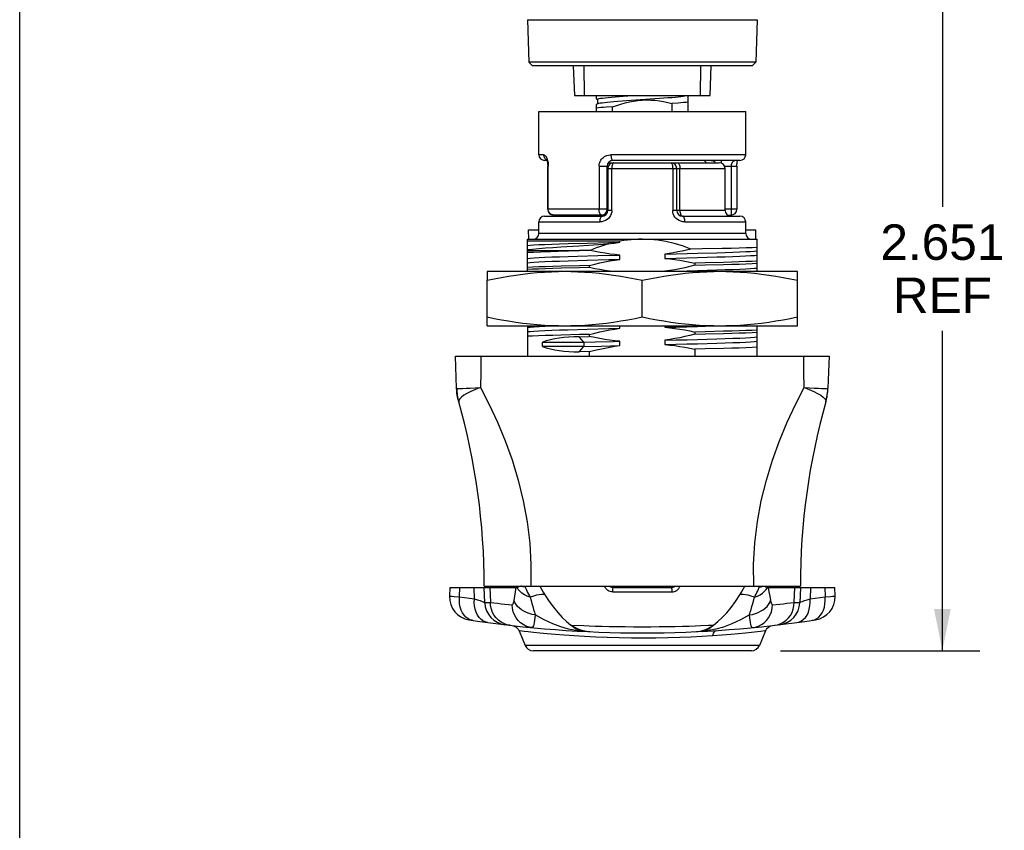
# Model space of a CAD drawing. Header units: inches. Extents: x 0 to 15.7, y 0 to 12.1.
# Tile 5 of 13: x 0 to 3.4, y 7.4 to 10.2. Entities that reach past the tile are written whole.
import ezdxf

# ---------------------------------------------------------------- set-up
doc = ezdxf.new("R2010")
doc.units = ezdxf.units.IN
doc.header["$LTSCALE"] = 0.864286
doc.header["$MEASUREMENT"] = 0
doc.layers.get('0').update_dxf_attribs({"linetype": 'CONTINUOUS'})
doc.styles.get("Standard").update_dxf_attribs({"font": 'arial.ttf'})
doc.dimstyles.new('DIMSTYLE_1', dxfattribs={"dimtxt": 0.121429, "dimasz": 0.142857, "dimexe": 0.09, "dimexo": 0.07, "dimgap": 0.0425, "dimtad": 0, "dimtih": 1, "dimtoh": 1, "dimdec": 3, "dimzin": 4, "dimdsep": 46, "dimtxsty": 'Standard', "dimblk": '_FILLED', "dimblk1": '_FILLED', "dimblk2": '_FILLED', "dimcen": 0.09, "dimadec": 3, "dimazin": 1, "dimtfac": 1, "dimtdec": 3, "dimtofl": 0, "dimtmove": 0, "dimatfit": 3, "dimldrblk": '_FILLED', "dimfxl": 0, "dimtolj": 1, "dimtzin": 4, "dimarcsym": 0})

# ---------------------------------------------------------------- blocks, each defined once
blk = doc.blocks.new('_FILLED')
at = {"color": 0, "linetype": 'ByBlock'}
blk.add_solid([(0, 0), (-1, 0.2), (-1, -0.2)], dxfattribs=at)
blk = doc.blocks.new('*D11')
at = {"color": 2, "linetype": 'Continuous'}
for p, q in [((2.39, 10.6708), (3.289, 10.6708)), ((3.1604, 10.6708), (3.1604, 9.5418)), ((3.1604, 8.0202), (3.1604, 9.1168)), ((2.6065, 8.0202), (3.289, 8.0202))]:
    blk.add_line(p, q, dxfattribs=at)
at = {"color": 2, "linetype": 'Continuous', "xscale": 0.1428571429, "yscale": 0.1428571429, "zscale": 0.1428571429}
for p, rotation in [((3.1604, 10.6708), 90), ((3.1604, 8.0202), 270)]:
    blk.add_blockref('_FILLED', p, dxfattribs=dict(at, rotation=rotation))
at = {"color": 2, "linetype": 'Continuous', "insert": (3.1604, 9.4811), "char_height": 0.12143, "width": 0.424323, "attachment_point": 2, "line_spacing_factor": 0.9}
blk.add_mtext('2.651\\PREF', dxfattribs=at)

msp = doc.modelspace()

# ---------------------------------------------------------------- linework, layer by layer
at = {"color": 7, "linetype": 'Continuous'}
for p, q in [((0, 0), (0, 12.1429)), ((1.7388, 10.1826), (1.7439, 10.0374)), ((1.7388, 10.1826), (2.5262, 10.1826)), ((2.5262, 10.1826), (2.5212, 10.0374)), ((1.7439, 10.0374), (1.7561, 10.0251)), ((2.5212, 10.0374), (1.7439, 10.0374)), ((2.5089, 10.0251), (1.7561, 10.0251)), ((1.8963, 10.0251), (1.8999, 9.9228)), ((1.9346, 9.9228), (1.9332, 10.0251)), ((2.3318, 10.0251), (2.3305, 9.9228)), ((2.3652, 9.9228), (2.3688, 10.0251)), ((2.5212, 10.0374), (2.5089, 10.0251)), ((1.8999, 9.9228), (2.3652, 9.9228)), ((1.9751, 9.9228), (1.9751, 9.9111)), ((2.29, 9.8676), (2.29, 9.9228)), ((1.9751, 9.9111), (1.9786, 9.909)), ((1.9798, 9.8948), (1.9751, 9.8921)), ((1.9751, 9.8921), (1.9751, 9.8676)), ((1.9789, 9.9094), (1.9789, 9.8943)), ((1.9798, 9.8948), (1.9802, 9.8951)), ((2.0308, 9.8841), (2.0096, 9.8827)), ((2.0308, 9.8676), (2.0308, 9.8841)), ((2.11, 9.908), (2.1592, 9.9111)), ((2.2554, 9.897), (2.2343, 9.8956)), ((2.2343, 9.8956), (2.2343, 9.8676)), ((1.7782, 9.72), (1.7782, 9.8676)), ((1.7782, 9.8676), (2.4869, 9.8676)), ((2.4869, 9.72), (2.4869, 9.8676)), ((1.7945, 9.72), (1.7782, 9.72)), ((2.4869, 9.72), (2.0262, 9.72)), ((1.8055, 9.7003), (1.7979, 9.7003)), ((1.8088, 9.533), (1.8088, 9.6806)), ((1.8088, 9.6806), (1.8106, 9.6806)), ((1.8106, 9.533), (1.8106, 9.6806)), ((1.9846, 9.6806), (1.9846, 9.533)), ((1.9846, 9.6806), (2.0125, 9.6806)), ((2.0125, 9.533), (2.0125, 9.6806)), ((2.0164, 9.6924), (2.3963, 9.6924)), ((2.4672, 9.7003), (2.0321, 9.7003)), ((2.3442, 9.7003), (2.352, 9.6924)), ((2.4038, 9.691), (2.4038, 9.7003)), ((2.4143, 9.6806), (2.4563, 9.6806)), ((2.4366, 9.6806), (2.4366, 9.5133)), ((2.4563, 9.6806), (2.4563, 9.533)), ((2.0125, 9.6728), (2.416, 9.6728)), ((2.0144, 9.6728), (2.0144, 9.5291)), ((2.0283, 9.5291), (2.0283, 9.6728)), ((2.2368, 9.6728), (2.2368, 9.5291)), ((2.2506, 9.5291), (2.2506, 9.6728)), ((2.2614, 9.5291), (2.2614, 9.6728)), ((2.416, 9.5291), (2.416, 9.6728)), ((2.0125, 9.533), (1.8088, 9.533)), ((1.9928, 9.5133), (1.8285, 9.5133)), ((2.0283, 9.5291), (2.012, 9.5291)), ((2.416, 9.5291), (2.2368, 9.5291)), ((2.4563, 9.533), (2.416, 9.533)), ((2.424, 9.5133), (2.4366, 9.5133)), ((1.7782, 9.4503), (1.7782, 9.4897)), ((1.7782, 9.4897), (1.9866, 9.4897)), ((1.7979, 9.5094), (1.9947, 9.5094)), ((2.2703, 9.5094), (2.4672, 9.5094)), ((2.2784, 9.4897), (2.4869, 9.4897)), ((2.4869, 9.4503), (2.4869, 9.4897)), ((1.7435, 9.4306), (1.7432, 9.4621)), ((1.7432, 9.4621), (1.7782, 9.4621)), ((2.4869, 9.4503), (1.7782, 9.4503)), ((2.4869, 9.4621), (2.5218, 9.4621)), ((2.5216, 9.4306), (2.5218, 9.4621)), ((1.7388, 9.3197), (1.7388, 9.4306)), ((1.7388, 9.4306), (2.5262, 9.4306)), ((2.0558, 9.4232), (1.7388, 9.4232)), ((1.8787, 9.4156), (1.9442, 9.4174)), ((2.0558, 9.4203), (2.0558, 9.4232)), ((2.5262, 9.3197), (2.5262, 9.4306)), ((1.7388, 9.3913), (1.9171, 9.3913)), ((1.7843, 9.3874), (1.8177, 9.3885)), ((1.9535, 9.3918), (1.9171, 9.3913)), ((1.9801, 9.3741), (2.0558, 9.376)), ((2.0558, 9.3612), (2.0558, 9.376)), ((2.2093, 9.3795), (2.2093, 9.3647)), ((1.8787, 9.3565), (1.9442, 9.3584)), ((1.9105, 9.3722), (1.9801, 9.3741)), ((2.313, 9.3486), (2.313, 9.3412)), ((1.601, 9.3197), (1.601, 9.2899)), ((2.664, 9.3197), (1.601, 9.3197)), ((1.9521, 9.3331), (1.9521, 9.3405)), ((2.2093, 9.3205), (2.2093, 9.3197)), ((2.664, 9.2899), (2.664, 9.3197)), ((1.601, 9.1331), (1.601, 9.2899)), ((2.1325, 9.1628), (2.1325, 9.2899)), ((2.664, 9.1331), (2.664, 9.2899)), ((1.601, 9.1331), (2.664, 9.1331)), ((1.7388, 9.1331), (1.7388, 9.0291)), ((1.8787, 9.1203), (1.9442, 9.1221)), ((2.0558, 9.125), (2.0558, 9.1331)), ((2.2093, 9.1331), (2.2093, 9.1285)), ((2.313, 9.1123), (2.313, 9.105)), ((2.5262, 9.0291), (2.5262, 9.1331)), ((1.7906, 9.0627), (1.7906, 9.0775)), ((1.7906, 9.0775), (1.932, 9.0775)), ((1.916, 9.096), (1.9521, 9.0969)), ((1.932, 9.0775), (1.916, 9.096)), ((1.932, 9.0775), (1.9714, 9.0786)), ((1.932, 9.0775), (1.932, 9.0627)), ((1.9521, 9.0969), (1.9521, 9.1042)), ((2.0558, 9.0659), (2.0558, 9.0807)), ((2.2093, 9.0842), (2.2093, 9.0695)), ((1.932, 9.0627), (1.7906, 9.0627)), ((1.916, 9.0443), (1.932, 9.0627)), ((1.9521, 9.0452), (1.916, 9.0443)), ((1.932, 9.0627), (1.992, 9.0643)), ((1.9521, 9.0291), (1.9521, 9.0452)), ((1.992, 9.0643), (2.0558, 9.0659)), ((2.313, 9.0533), (2.313, 9.0291)), ((1.4966, 8.9194), (1.4928, 9.0291)), ((1.4928, 9.0291), (2.7723, 9.0291)), ((1.5794, 9.0291), (1.579, 8.9755)), ((2.6861, 8.9755), (2.6857, 9.0291)), ((2.7723, 9.0291), (2.7685, 8.9194)), ((1.579, 8.9755), (1.5785, 8.9221)), ((2.6865, 8.9221), (2.6861, 8.9755)), ((1.5037, 8.8736), (1.5018, 8.8811)), ((2.7614, 8.8736), (2.7633, 8.8811)), ((1.473, 8.2367), (1.472, 8.2069)), ((1.473, 8.2367), (1.7011, 8.2367)), ((1.5065, 8.2051), (1.5076, 8.2367)), ((1.5577, 8.1978), (1.5563, 8.2367)), ((1.5912, 8.2417), (2.6739, 8.2417)), ((1.593, 8.1848), (1.5912, 8.2367)), ((1.6104, 8.2367), (1.6122, 8.1856)), ((1.6987, 8.2218), (1.7011, 8.2367)), ((1.7117, 8.2409), (1.7125, 8.2417)), ((1.7309, 8.2417), (1.7316, 8.238)), ((1.7365, 8.2417), (1.7316, 8.238)), ((2.0341, 8.2367), (2.0341, 8.2417)), ((2.0341, 8.2367), (2.231, 8.2367)), ((2.231, 8.2417), (2.231, 8.2367)), ((2.5334, 8.238), (2.5286, 8.2417)), ((2.5334, 8.238), (2.5342, 8.2417)), ((2.5639, 8.2367), (2.7921, 8.2367)), ((2.5639, 8.2367), (2.5663, 8.2218)), ((2.6529, 8.1856), (2.6547, 8.2367)), ((2.6739, 8.2367), (2.6721, 8.1848)), ((2.7088, 8.2367), (2.7074, 8.1978)), ((2.7575, 8.2367), (2.7586, 8.2051)), ((2.7931, 8.2069), (2.7921, 8.2367)), ((1.4878, 8.2063), (1.5065, 8.2051)), ((1.5065, 8.2051), (1.5236, 8.2026)), ((1.5236, 8.2026), (1.5406, 8.2002)), ((1.5406, 8.2002), (1.5577, 8.1978)), ((1.6935, 8.1919), (1.6962, 8.2069)), ((1.6962, 8.2069), (1.6987, 8.2218)), ((2.0317, 8.2217), (2.2334, 8.2217)), ((2.5663, 8.2218), (2.5689, 8.2069)), ((2.5689, 8.2069), (2.5716, 8.1919)), ((2.7074, 8.1978), (2.7245, 8.2002)), ((2.7245, 8.2002), (2.7415, 8.2026)), ((2.7415, 8.2026), (2.7586, 8.2051)), ((2.3595, 8.1073), (2.3769, 8.1081)), ((1.7125, 8.0883), (1.7105, 8.0885)), ((1.7105, 8.0885), (1.7313, 8.0384)), ((2.5545, 8.0885), (2.5338, 8.0384)), ((2.5526, 8.0883), (2.5372, 8.0865)), ((2.5545, 8.0885), (2.5526, 8.0883)), ((2.5338, 8.0384), (1.7313, 8.0384)), ((2.5065, 8.0202), (1.7586, 8.0202))]:
    msp.add_line(p, q, dxfattribs=at)
for points in [[(1.9789, 9.9094), (1.9792, 9.91), (1.981, 9.911), (1.9846, 9.9121), (1.9899, 9.9132), (1.9968, 9.9143), (2.0053, 9.9153), (2.0153, 9.9164), (2.0266, 9.9174), (2.0392, 9.9185), (2.0528, 9.9195), (2.0675, 9.9207), (2.083, 9.9218), (2.0976, 9.9228)], [(2.1592, 9.9111), (2.1753, 9.9122), (2.1911, 9.9133), (2.2062, 9.9144), (2.2203, 9.9155), (2.2333, 9.9165), (2.245, 9.9175), (2.2554, 9.9186), (2.2645, 9.9196), (2.2722, 9.9207), (2.2783, 9.9218), (2.2821, 9.9228)], [(2.0096, 9.8827), (2, 9.882), (1.9909, 9.8813), (1.9826, 9.8807), (1.9751, 9.88)], [(1.9802, 9.8951), (1.9833, 9.8961), (1.9882, 9.8972), (1.9948, 9.8983), (2.003, 9.8994), (2.0126, 9.9005), (2.0235, 9.9015), (2.0356, 9.9026), (2.0489, 9.9036), (2.0632, 9.9047), (2.0782, 9.9058), (2.0939, 9.9069), (2.11, 9.908)], [(2.0308, 9.8841), (2.045, 9.889), (2.0593, 9.8935), (2.0737, 9.8975), (2.0882, 9.9009), (2.1028, 9.9037), (2.1175, 9.9058), (2.1322, 9.9072), (2.1469, 9.9077), (2.1616, 9.9074), (2.1764, 9.9064), (2.191, 9.9046), (2.2056, 9.9022), (2.22, 9.8992), (2.2343, 9.8956)], [(2.29, 9.8997), (2.2824, 9.899), (2.2741, 9.8984), (2.2651, 9.8977), (2.2554, 9.897)], [(1.7945, 9.72), (1.7947, 9.7174), (1.7952, 9.7149), (1.7959, 9.7126), (1.7969, 9.7103), (1.7983, 9.7082), (1.7998, 9.7063), (1.8016, 9.7046), (1.8037, 9.7031), (1.8044, 9.7027)], [(1.7945, 9.72), (1.7962, 9.7197), (1.7978, 9.7189), (1.7995, 9.7175), (1.8011, 9.7157), (1.8027, 9.7134), (1.8042, 9.7107), (1.8056, 9.7076)], [(1.9846, 9.6806), (1.9848, 9.6847), (1.9854, 9.6887), (1.9866, 9.6928), (1.9882, 9.6968), (1.9903, 9.7007), (1.9929, 9.7043), (1.9959, 9.7077), (1.9993, 9.7107), (2.0031, 9.7134), (2.0072, 9.7157), (2.0116, 9.7175), (2.0163, 9.7189), (2.0212, 9.7197), (2.0262, 9.72)], [(2.0321, 9.7003), (2.0314, 9.7005), (2.0306, 9.701), (2.0299, 9.7018), (2.0292, 9.7029), (2.0286, 9.7042), (2.028, 9.7059), (2.0275, 9.7078), (2.0271, 9.7099), (2.0267, 9.7123), (2.0265, 9.7147), (2.0263, 9.7173), (2.0262, 9.72)], [(1.8039, 9.7037), (1.8037, 9.7039), (1.8037, 9.704), (1.8038, 9.7039), (1.8041, 9.7034), (1.8045, 9.7026), (1.805, 9.7014), (1.8057, 9.6999), (1.8063, 9.698), (1.8069, 9.6958), (1.8075, 9.6933), (1.808, 9.6905), (1.8084, 9.6876), (1.8087, 9.6846), (1.8088, 9.6816), (1.8088, 9.6806)], [(1.8056, 9.7076), (1.8069, 9.7043), (1.808, 9.7006), (1.8089, 9.6968), (1.8097, 9.6928), (1.8102, 9.6887), (1.8105, 9.6847), (1.8106, 9.6806)], [(2.0341, 9.6924), (2.033, 9.6921), (2.0319, 9.691), (2.0309, 9.6891), (2.03, 9.6867), (2.0293, 9.6837), (2.0288, 9.6803), (2.0284, 9.6766), (2.0283, 9.6728)], [(2.231, 9.6924), (2.2321, 9.6921), (2.2332, 9.691), (2.2342, 9.6891), (2.2351, 9.6867), (2.2358, 9.6837), (2.2363, 9.6803), (2.2366, 9.6766), (2.2368, 9.6728)], [(2.2524, 9.6924), (2.2542, 9.6921), (2.2559, 9.691), (2.2574, 9.6891), (2.2588, 9.6867), (2.2599, 9.6837), (2.2607, 9.6803), (2.2612, 9.6766), (2.2614, 9.6728)], [(2.3688, 9.7003), (2.371, 9.7002), (2.3733, 9.6997), (2.3755, 9.6988)], [(2.3755, 9.6988), (2.3775, 9.6977), (2.3794, 9.6963), (2.3811, 9.6946), (2.3826, 9.6926), (2.3827, 9.6924)], [(2.4518, 9.7003), (2.4509, 9.7003), (2.4499, 9.7001), (2.449, 9.6999), (2.448, 9.6995), (2.447, 9.699), (2.446, 9.6984), (2.445, 9.6978), (2.4441, 9.697), (2.4432, 9.6962), (2.4423, 9.6953), (2.4415, 9.6944), (2.4407, 9.6934), (2.44, 9.6924), (2.4394, 9.6913), (2.4389, 9.6903), (2.4384, 9.6892), (2.4379, 9.6881), (2.4376, 9.687), (2.4373, 9.686), (2.437, 9.6849), (2.4368, 9.6838), (2.4367, 9.6828), (2.4366, 9.6817), (2.4366, 9.6806)], [(2.4563, 9.6806), (2.4563, 9.6816), (2.4564, 9.6846), (2.4567, 9.6876), (2.457, 9.6905), (2.4575, 9.6933), (2.4581, 9.6958), (2.4588, 9.698), (2.4594, 9.6999), (2.4596, 9.7003)], [(1.8285, 9.5133), (1.8261, 9.5135), (1.8238, 9.514), (1.8216, 9.5148), (1.8195, 9.516), (1.8176, 9.5174), (1.8158, 9.5191), (1.8143, 9.521), (1.813, 9.5232), (1.8119, 9.5255), (1.8112, 9.5279), (1.8107, 9.5304), (1.8106, 9.533)], [(1.9928, 9.5133), (1.9917, 9.5135), (1.9906, 9.514), (1.9896, 9.5148), (1.9887, 9.516), (1.9878, 9.5174), (1.987, 9.5191), (1.9862, 9.521), (1.9857, 9.5232), (1.9852, 9.5255), (1.9848, 9.5279), (1.9846, 9.5304), (1.9846, 9.533)], [(2.0283, 9.5291), (2.0278, 9.5231), (2.0264, 9.5173), (2.024, 9.5117), (2.0208, 9.5065), (2.0166, 9.5017), (2.0118, 9.4977), (2.0062, 9.4943), (2.0001, 9.4918), (1.9936, 9.4903), (1.9866, 9.4897)], [(1.9947, 9.5094), (1.9965, 9.5098), (1.9982, 9.5109), (1.9997, 9.5127), (2.0011, 9.5151)], [(2.2784, 9.4897), (2.2715, 9.4903), (2.265, 9.4918), (2.2589, 9.4943), (2.2533, 9.4977), (2.2484, 9.5017), (2.2443, 9.5064), (2.241, 9.5117), (2.2387, 9.5173), (2.2372, 9.5231), (2.2368, 9.5291)], [(2.2614, 9.5291), (2.2616, 9.5252), (2.2621, 9.5215), (2.2629, 9.5181), (2.264, 9.5151), (2.2654, 9.5127), (2.2669, 9.5109), (2.2686, 9.5098), (2.2703, 9.5094)], [(1.9947, 9.5094), (1.9932, 9.509), (1.9917, 9.5079), (1.9903, 9.5062), (1.9891, 9.5038), (1.9881, 9.5009), (1.9873, 9.4974), (1.9868, 9.4937), (1.9866, 9.4897)], [(2.2784, 9.4897), (2.2783, 9.4935), (2.2778, 9.4971), (2.2771, 9.5004), (2.2762, 9.5034), (2.2749, 9.5059), (2.2735, 9.5078), (2.272, 9.509), (2.2703, 9.5094)], [(1.7388, 9.409), (1.7483, 9.41), (1.7616, 9.4109), (1.7787, 9.4119), (1.7992, 9.4128), (1.8229, 9.4138), (1.8495, 9.4147), (1.8787, 9.4156)], [(1.8539, 9.4042), (1.915, 9.4081), (1.9479, 9.4101), (1.982, 9.4121), (2.0172, 9.4141)], [(1.9442, 9.4174), (2.0174, 9.4193), (2.0558, 9.4203)], [(2.0172, 9.4141), (2.0068, 9.4111), (1.9963, 9.4077), (1.9858, 9.4042), (1.9751, 9.4003), (1.9643, 9.3962), (1.9535, 9.3918)], [(2.0172, 9.4141), (2.0236, 9.4153), (2.0301, 9.4164), (2.0365, 9.4174), (2.0429, 9.4184), (2.0494, 9.4194), (2.0558, 9.4203)], [(2.1325, 9.4306), (2.12, 9.4304), (2.1074, 9.4298), (2.0946, 9.4288), (2.0817, 9.4274), (2.0688, 9.4255), (2.0558, 9.4232)], [(2.2993, 9.3968), (2.2702, 9.4073), (2.2415, 9.4158), (2.2131, 9.4224), (2.1854, 9.4271), (2.1585, 9.4298), (2.1325, 9.4306)], [(1.7388, 9.3946), (1.7569, 9.3966), (1.7777, 9.3986), (1.8008, 9.4005), (1.8262, 9.4023), (1.8539, 9.4042)], [(1.7388, 9.3855), (1.7596, 9.3864), (1.7843, 9.3874)], [(1.8177, 9.3885), (1.8446, 9.3894), (1.8795, 9.3903), (1.9171, 9.3913)], [(2.0558, 9.376), (2.0389, 9.3776), (2.022, 9.3797), (2.005, 9.3822), (1.9879, 9.385), (1.9707, 9.3882), (1.9535, 9.3918)], [(2.2993, 9.3968), (2.2842, 9.3932), (2.2691, 9.3899), (2.2541, 9.3868), (2.2391, 9.3841), (2.2242, 9.3817), (2.2093, 9.3795)], [(2.2093, 9.3795), (2.2481, 9.3804), (2.2858, 9.3814), (2.3219, 9.3824), (2.3876, 9.3842)], [(2.4064, 9.3986), (2.3371, 9.3974), (2.2993, 9.3968)], [(2.3875, 9.3695), (2.4167, 9.3704), (2.4431, 9.3713), (2.4665, 9.3722), (2.4866, 9.3731), (2.5035, 9.3741), (2.5167, 9.375), (2.5262, 9.376)], [(2.3876, 9.3842), (2.4168, 9.3851), (2.4431, 9.386), (2.4666, 9.3869), (2.4867, 9.3879), (2.5035, 9.3888), (2.5168, 9.3898), (2.5262, 9.3907)], [(2.5262, 9.4015), (2.5094, 9.4009), (2.4888, 9.4003), (2.4646, 9.3997), (2.4371, 9.3991), (2.4064, 9.3986)], [(1.7388, 9.3647), (1.7485, 9.3657), (1.7619, 9.3666), (1.7789, 9.3676), (1.7993, 9.3686), (1.823, 9.3695), (1.8495, 9.3704), (1.8787, 9.3713), (1.9105, 9.3722)], [(1.7388, 9.35), (1.7483, 9.3509), (1.7616, 9.3519), (1.7787, 9.3528), (1.7992, 9.3538), (1.8229, 9.3547), (1.8495, 9.3556), (1.8787, 9.3565)], [(1.9442, 9.3584), (2.0174, 9.3603), (2.0558, 9.3612)], [(1.9521, 9.3405), (1.9695, 9.3449), (1.9869, 9.3489), (2.0042, 9.3525), (2.0215, 9.3558), (2.0387, 9.3587), (2.0558, 9.3612)], [(2.2093, 9.3647), (2.2476, 9.3657), (2.2853, 9.3666), (2.3214, 9.3676), (2.3875, 9.3695)], [(2.2093, 9.3647), (2.2264, 9.363), (2.2435, 9.3609), (2.2608, 9.3584), (2.2781, 9.3555), (2.2955, 9.3522), (2.313, 9.3486)], [(2.4107, 9.3511), (2.3477, 9.3494), (2.313, 9.3486)], [(2.313, 9.3412), (2.3477, 9.3421), (2.4107, 9.3437)], [(2.5262, 9.3552), (2.5084, 9.3544), (2.4877, 9.3535), (2.4645, 9.3527), (2.4388, 9.3519), (2.4107, 9.3511)], [(2.4107, 9.3437), (2.4388, 9.3445), (2.4645, 9.3453), (2.4877, 9.3461), (2.5084, 9.347), (2.5262, 9.3478)], [(1.601, 9.2899), (1.6257, 9.295), (1.6503, 9.2995), (1.6748, 9.3037), (1.6993, 9.3075), (1.7238, 9.3108), (1.7483, 9.3136), (1.7727, 9.3159), (1.7972, 9.3177), (1.8216, 9.3189), (1.846, 9.3197)], [(1.8544, 9.3379), (1.8263, 9.3371), (1.8006, 9.3363), (1.7774, 9.3355), (1.7567, 9.3347), (1.7388, 9.3338)], [(1.8544, 9.3306), (1.8259, 9.3297), (1.7999, 9.3289), (1.7766, 9.3281), (1.7562, 9.3273), (1.7388, 9.3264)], [(1.9521, 9.3405), (1.9174, 9.3396), (1.8544, 9.3379)], [(1.9521, 9.3331), (1.9177, 9.3322), (1.8544, 9.3306)], [(1.8875, 9.3197), (1.9119, 9.3189), (1.9363, 9.3177), (1.9608, 9.3159), (1.9853, 9.3136), (2.0098, 9.3108), (2.0342, 9.3075), (2.0587, 9.3037), (2.0833, 9.2995), (2.1079, 9.295), (2.1325, 9.2899)], [(2.03, 9.3197), (2.0215, 9.3207), (2.0043, 9.3232), (1.987, 9.3261), (1.9696, 9.3294), (1.9521, 9.3331)], [(2.1325, 9.2899), (2.1572, 9.295), (2.1818, 9.2995), (2.2063, 9.3037), (2.2308, 9.3075), (2.2553, 9.3108), (2.2797, 9.3136), (2.3042, 9.3159), (2.3287, 9.3177), (2.3531, 9.3189), (2.3775, 9.3197)], [(2.313, 9.3412), (2.2955, 9.3368), (2.2781, 9.3328), (2.2608, 9.3291), (2.2436, 9.3258), (2.2264, 9.3229), (2.2093, 9.3205)], [(2.2093, 9.3205), (2.2481, 9.3214), (2.2858, 9.3224), (2.3219, 9.3233), (2.3876, 9.3252)], [(2.3876, 9.3252), (2.4168, 9.3261), (2.4431, 9.327), (2.4666, 9.3279), (2.4867, 9.3288), (2.5035, 9.3298), (2.5168, 9.3307), (2.5262, 9.3317)], [(2.419, 9.3197), (2.4434, 9.3189), (2.4678, 9.3177), (2.4923, 9.3159), (2.5168, 9.3136), (2.5413, 9.3108), (2.5657, 9.3075), (2.5902, 9.3037), (2.6148, 9.2995), (2.6394, 9.295), (2.664, 9.2899)], [(1.846, 9.1331), (1.8216, 9.1338), (1.7972, 9.1351), (1.7727, 9.1369), (1.7482, 9.1392), (1.7238, 9.142), (1.6993, 9.1453), (1.6748, 9.149), (1.6503, 9.1532), (1.6257, 9.1578), (1.601, 9.1628)], [(2.1325, 9.1628), (2.1079, 9.1578), (2.0833, 9.1532), (2.0587, 9.149), (2.0342, 9.1453), (2.0098, 9.142), (1.9853, 9.1392), (1.9608, 9.1369), (1.9363, 9.1351), (1.9119, 9.1338), (1.8875, 9.1331)], [(2.3775, 9.1331), (2.3531, 9.1338), (2.3287, 9.1351), (2.3042, 9.1369), (2.2797, 9.1392), (2.2553, 9.142), (2.2308, 9.1453), (2.2063, 9.149), (2.1818, 9.1532), (2.1572, 9.1578), (2.1325, 9.1628)], [(2.664, 9.1628), (2.6394, 9.1578), (2.6148, 9.1532), (2.5902, 9.149), (2.5657, 9.1453), (2.5413, 9.142), (2.5168, 9.1392), (2.4923, 9.1369), (2.4678, 9.1351), (2.4434, 9.1338), (2.419, 9.1331)], [(1.7388, 9.1285), (1.7485, 9.1295), (1.7619, 9.1304), (1.7789, 9.1314), (1.7993, 9.1323), (1.8181, 9.1331)], [(1.7388, 9.1138), (1.7483, 9.1147), (1.7616, 9.1157), (1.7787, 9.1166), (1.7992, 9.1176), (1.8229, 9.1185), (1.8495, 9.1194), (1.8787, 9.1203)], [(1.9442, 9.1221), (2.0174, 9.124), (2.0558, 9.125)], [(1.9521, 9.1042), (1.9695, 9.1086), (1.9869, 9.1126), (2.0042, 9.1163), (2.0215, 9.1196), (2.0387, 9.1225), (2.0558, 9.125)], [(2.2093, 9.1285), (2.2476, 9.1295), (2.2853, 9.1304), (2.3214, 9.1314), (2.3775, 9.133)], [(2.2093, 9.1285), (2.2264, 9.1268), (2.2435, 9.1247), (2.2608, 9.1222), (2.2781, 9.1193), (2.2955, 9.116), (2.313, 9.1123)], [(2.4107, 9.1149), (2.3477, 9.1132), (2.313, 9.1123)], [(2.313, 9.105), (2.3477, 9.1058), (2.4107, 9.1075)], [(2.5262, 9.119), (2.5084, 9.1181), (2.4877, 9.1173), (2.4645, 9.1165), (2.4388, 9.1157), (2.4107, 9.1149)], [(2.4107, 9.1075), (2.4388, 9.1083), (2.4645, 9.1091), (2.4877, 9.1099), (2.5084, 9.1108), (2.5262, 9.1116)], [(1.8544, 9.1017), (1.8263, 9.1009), (1.8006, 9.1001), (1.7774, 9.0993), (1.7567, 9.0984), (1.7388, 9.0976)], [(1.9521, 9.1042), (1.9174, 9.1034), (1.8544, 9.1017)], [(2.0558, 9.0807), (2.0387, 9.0824), (2.0215, 9.0845), (2.0043, 9.087), (1.987, 9.0899), (1.9696, 9.0932), (1.9521, 9.0969)], [(1.9714, 9.0786), (2.0342, 9.0802), (2.0558, 9.0807)], [(2.313, 9.105), (2.2955, 9.1006), (2.2781, 9.0966), (2.2608, 9.0929), (2.2436, 9.0896), (2.2264, 9.0867), (2.2093, 9.0842)], [(2.2093, 9.0842), (2.2481, 9.0852), (2.2858, 9.0861), (2.3218, 9.0871), (2.3876, 9.089)], [(2.2093, 9.0695), (2.2476, 9.0704), (2.2852, 9.0714), (2.3214, 9.0723), (2.3875, 9.0742)], [(2.3875, 9.0742), (2.4167, 9.0751), (2.4431, 9.076), (2.4665, 9.0769), (2.4866, 9.0778), (2.5035, 9.0788), (2.5167, 9.0797), (2.5262, 9.0807)], [(2.3876, 9.089), (2.4168, 9.0899), (2.4431, 9.0908), (2.4666, 9.0917), (2.4867, 9.0926), (2.5035, 9.0935), (2.5168, 9.0945), (2.5262, 9.0954)], [(1.9521, 9.0452), (1.9696, 9.0496), (1.987, 9.0536), (2.0043, 9.0573), (2.0216, 9.0606), (2.0387, 9.0634), (2.0558, 9.0659)], [(2.2093, 9.0695), (2.2264, 9.0678), (2.2436, 9.0657), (2.2608, 9.0631), (2.2781, 9.0602), (2.2955, 9.057), (2.313, 9.0533)], [(2.4107, 9.0558), (2.3477, 9.0542), (2.313, 9.0533)], [(2.5262, 9.06), (2.5084, 9.0591), (2.4877, 9.0582), (2.4645, 9.0574), (2.4388, 9.0566), (2.4107, 9.0558)], [(1.4966, 8.9195), (1.4979, 8.919), (1.5019, 8.9188), (1.5085, 8.9188), (1.5177, 8.919), (1.5294, 8.9194), (1.5435, 8.9201), (1.5599, 8.921), (1.5785, 8.9221)], [(1.5018, 8.8811), (1.5001, 8.8887), (1.4988, 8.8963), (1.4978, 8.904), (1.497, 8.9118), (1.4966, 8.9195)], [(1.5785, 8.9221), (1.5608, 8.9152), (1.5452, 8.9084), (1.532, 8.9019), (1.5212, 8.8956), (1.513, 8.8895), (1.5073, 8.8838)], [(1.5785, 8.9221), (1.608, 8.8642), (1.6361, 8.8035), (1.6624, 8.7399), (1.6863, 8.6738), (1.7073, 8.6051), (1.7248, 8.5344), (1.7384, 8.4623), (1.7473, 8.3892), (1.7513, 8.3157), (1.7504, 8.2417)], [(2.5146, 8.2417), (2.5139, 8.3162), (2.5178, 8.3898), (2.5268, 8.4627), (2.5402, 8.5344), (2.5577, 8.6049), (2.5787, 8.6736), (2.6026, 8.7397), (2.6289, 8.8033), (2.657, 8.864), (2.6865, 8.9221)], [(2.6865, 8.9221), (2.7051, 8.921), (2.7216, 8.9201), (2.7357, 8.9194), (2.7474, 8.919), (2.7566, 8.9188), (2.7632, 8.9188), (2.7671, 8.919), (2.7685, 8.9195)], [(2.6865, 8.9221), (2.7044, 8.9152), (2.7199, 8.9084), (2.7331, 8.9019), (2.7439, 8.8955), (2.7522, 8.8895), (2.7578, 8.8838)], [(2.7633, 8.8811), (2.7649, 8.8887), (2.7663, 8.8963), (2.7673, 8.904), (2.768, 8.9118), (2.7685, 8.9195)], [(1.5073, 8.8838), (1.5042, 8.8785), (1.5037, 8.8736)], [(1.5037, 8.8736), (1.5037, 8.8735), (1.5038, 8.8733), (1.5038, 8.8732), (1.5038, 8.8731), (1.5038, 8.873), (1.5039, 8.8728)], [(2.7578, 8.8838), (2.7609, 8.8785), (2.7614, 8.8736)], [(2.7612, 8.8728), (2.7612, 8.873), (2.7613, 8.8731), (2.7613, 8.8732), (2.7613, 8.8733), (2.7613, 8.8735), (2.7614, 8.8736)], [(1.7011, 8.2367), (1.7015, 8.2368), (1.7019, 8.2368), (1.7023, 8.2368), (1.7027, 8.2369), (1.7032, 8.2369), (1.7036, 8.237)], [(1.7036, 8.237), (1.705, 8.2374), (1.7066, 8.2379)], [(1.7486, 8.2033), (1.7383, 8.2074), (1.7288, 8.2122), (1.7204, 8.2177), (1.7134, 8.2238), (1.7077, 8.2303), (1.7036, 8.237)], [(1.7066, 8.2379), (1.7082, 8.2387), (1.7099, 8.2397), (1.7117, 8.2409)], [(1.7316, 8.238), (1.7281, 8.2387), (1.7248, 8.2394), (1.7217, 8.2401), (1.7187, 8.2409), (1.7161, 8.2417)], [(1.7316, 8.238), (1.7343, 8.2316), (1.7371, 8.2254), (1.7399, 8.2195), (1.7428, 8.2138), (1.7457, 8.2084), (1.7486, 8.2033)], [(1.7812, 8.2417), (1.7815, 8.2412), (1.7872, 8.2312), (1.7929, 8.2214), (1.7988, 8.2117)], [(2.0317, 8.2217), (2.027, 8.222), (2.0226, 8.2231), (2.0183, 8.2248), (2.0144, 8.2271), (2.0108, 8.2301), (2.0076, 8.2336), (2.0051, 8.2376), (2.0033, 8.2417)], [(2.0313, 8.2269), (2.0314, 8.2294), (2.0316, 8.2317), (2.0321, 8.2337), (2.0327, 8.2353), (2.0333, 8.2364), (2.0341, 8.2367)], [(2.231, 8.2367), (2.2315, 8.2366), (2.232, 8.236), (2.2325, 8.2352), (2.2329, 8.234), (2.2333, 8.2325), (2.2336, 8.2308), (2.2337, 8.2289), (2.2338, 8.2269)], [(2.2334, 8.2217), (2.238, 8.222), (2.2424, 8.223), (2.2466, 8.2247), (2.2506, 8.227), (2.2542, 8.23), (2.2573, 8.2335), (2.2599, 8.2375), (2.2618, 8.2417)], [(2.4663, 8.2117), (2.4721, 8.2214), (2.4779, 8.2312), (2.4836, 8.2412), (2.4839, 8.2417)], [(2.5165, 8.2033), (2.5193, 8.2084), (2.5222, 8.2138), (2.5251, 8.2194), (2.528, 8.2254), (2.5307, 8.2316), (2.5334, 8.238)], [(2.5165, 8.2033), (2.5267, 8.2074), (2.5363, 8.2122), (2.5446, 8.2177), (2.5517, 8.2238), (2.5574, 8.2303), (2.5615, 8.237)], [(2.5334, 8.238), (2.5369, 8.2387), (2.5402, 8.2394), (2.5434, 8.2401), (2.5463, 8.2409), (2.549, 8.2417)], [(2.5526, 8.2417), (2.5534, 8.2409), (2.5551, 8.2397), (2.5569, 8.2387), (2.5585, 8.2379), (2.5601, 8.2374), (2.5615, 8.237)], [(2.5615, 8.237), (2.5619, 8.2369), (2.5624, 8.2369), (2.5628, 8.2368), (2.5632, 8.2368), (2.5636, 8.2368), (2.5639, 8.2367)], [(1.472, 8.2069), (1.473, 8.2069), (1.476, 8.2068), (1.481, 8.2066), (1.4878, 8.2063)], [(1.5505, 8.1245), (1.5424, 8.1266), (1.5348, 8.1304), (1.528, 8.1356), (1.5219, 8.1422), (1.5166, 8.1502), (1.5122, 8.1595), (1.5089, 8.1699), (1.5068, 8.1811), (1.506, 8.193), (1.5065, 8.2051)], [(1.6027, 8.1171), (1.5946, 8.1191), (1.5868, 8.1228), (1.5799, 8.128), (1.5737, 8.1346), (1.5683, 8.1426), (1.5638, 8.1519), (1.5603, 8.1623), (1.5581, 8.1736), (1.5572, 8.1856), (1.5577, 8.1978)], [(1.5577, 8.1978), (1.5682, 8.1946), (1.577, 8.1918), (1.5839, 8.1894), (1.5889, 8.1874), (1.592, 8.1859), (1.593, 8.1848)], [(1.7988, 8.2117), (1.7935, 8.2128), (1.7869, 8.2129), (1.779, 8.212), (1.7699, 8.2101), (1.7597, 8.2072), (1.7486, 8.2033)], [(1.7486, 8.2033), (1.7516, 8.1922), (1.7545, 8.1815), (1.7574, 8.1713), (1.7602, 8.1615), (1.763, 8.152), (1.7657, 8.1429)], [(1.7988, 8.2117), (1.8132, 8.1894), (1.8279, 8.1692), (1.8429, 8.1509), (1.8581, 8.1346), (1.8731, 8.1204), (1.8882, 8.1081)], [(2.0317, 8.2217), (2.0316, 8.2225), (2.0315, 8.2233), (2.0314, 8.2242), (2.0313, 8.2251), (2.0313, 8.226), (2.0313, 8.2269)], [(2.2338, 8.2269), (2.2338, 8.226), (2.2337, 8.2251), (2.2337, 8.2242), (2.2336, 8.2233), (2.2335, 8.2225), (2.2334, 8.2217)], [(2.3769, 8.1081), (2.3917, 8.1202), (2.4067, 8.1342), (2.4217, 8.1504), (2.4367, 8.1686), (2.4516, 8.189), (2.4663, 8.2117)], [(2.5165, 8.2033), (2.5056, 8.2071), (2.4954, 8.2101), (2.4863, 8.212), (2.4783, 8.2129), (2.4716, 8.2128), (2.4663, 8.2117)], [(2.4993, 8.1429), (2.5022, 8.1523), (2.505, 8.162), (2.5079, 8.1719), (2.5107, 8.1821), (2.5165, 8.2033)], [(2.6624, 8.1171), (2.6705, 8.1191), (2.6782, 8.1228), (2.6852, 8.128), (2.6914, 8.1346), (2.6968, 8.1426), (2.7013, 8.1519), (2.7047, 8.1623), (2.7069, 8.1736), (2.7079, 8.1856), (2.7074, 8.1978)], [(2.6721, 8.1848), (2.6731, 8.1859), (2.6761, 8.1875), (2.6812, 8.1894), (2.6881, 8.1918), (2.6969, 8.1946), (2.7074, 8.1978)], [(2.7146, 8.1245), (2.7226, 8.1266), (2.7303, 8.1304), (2.7371, 8.1356), (2.7432, 8.1422), (2.7485, 8.1502), (2.7529, 8.1595), (2.7562, 8.1699), (2.7583, 8.1811), (2.7591, 8.193), (2.7586, 8.2051)], [(2.7586, 8.2051), (2.7773, 8.2063), (2.7841, 8.2066), (2.7891, 8.2068), (2.7921, 8.2069), (2.7931, 8.2069)], [(1.593, 8.1848), (1.5935, 8.1852), (1.5951, 8.1855), (1.5978, 8.1857), (1.6015, 8.1858), (1.6063, 8.1857), (1.6122, 8.1856)], [(1.68, 8.1073), (1.669, 8.1094), (1.6585, 8.1132), (1.6488, 8.1182), (1.64, 8.1247), (1.632, 8.1324), (1.6252, 8.1414), (1.6196, 8.1514), (1.6155, 8.1622), (1.613, 8.1738), (1.6122, 8.1856)], [(1.6122, 8.1856), (1.6246, 8.1841), (1.637, 8.1828), (1.6494, 8.1814), (1.6618, 8.1801), (1.6743, 8.1789), (1.6867, 8.1777)], [(1.6867, 8.1777), (1.688, 8.178), (1.6893, 8.1792), (1.6905, 8.1812), (1.6916, 8.1841), (1.6926, 8.1876), (1.6935, 8.1919)], [(1.756, 8.0993), (1.7449, 8.1012), (1.7341, 8.1048), (1.7243, 8.1098), (1.7153, 8.1162), (1.7071, 8.1239), (1.7001, 8.1329), (1.6944, 8.143), (1.6901, 8.154), (1.6875, 8.1657), (1.6867, 8.1777)], [(1.7657, 8.1429), (1.7554, 8.1449), (1.7453, 8.1477), (1.7359, 8.1512), (1.7271, 8.1553), (1.7189, 8.1602), (1.7115, 8.1657), (1.7052, 8.1717), (1.7, 8.1782), (1.696, 8.185), (1.6935, 8.1919)], [(2.4993, 8.1429), (2.5097, 8.1449), (2.5198, 8.1477), (2.5292, 8.1512), (2.538, 8.1553), (2.5462, 8.1602), (2.5535, 8.1657), (2.5599, 8.1717), (2.5651, 8.1782), (2.569, 8.185), (2.5716, 8.1919)], [(2.509, 8.0993), (2.5202, 8.1012), (2.5309, 8.1048), (2.5408, 8.1098), (2.5498, 8.1162), (2.5579, 8.1239), (2.565, 8.1329), (2.5707, 8.143), (2.575, 8.154), (2.5776, 8.1657), (2.5784, 8.1777)], [(2.5716, 8.1919), (2.5725, 8.1876), (2.5735, 8.1841), (2.5746, 8.1812), (2.5758, 8.1792), (2.5771, 8.178), (2.5784, 8.1777)], [(2.5784, 8.1777), (2.5908, 8.1789), (2.6032, 8.1801), (2.6157, 8.1814), (2.6281, 8.1828), (2.6405, 8.1841), (2.6529, 8.1856)], [(2.5851, 8.1073), (2.5961, 8.1094), (2.6066, 8.1132), (2.6163, 8.1182), (2.6251, 8.1247), (2.633, 8.1324), (2.6399, 8.1414), (2.6455, 8.1514), (2.6496, 8.1622), (2.6521, 8.1738), (2.6529, 8.1856)], [(2.6529, 8.1856), (2.6588, 8.1857), (2.6636, 8.1858), (2.6673, 8.1857), (2.67, 8.1855), (2.6715, 8.1852), (2.6721, 8.1848)], [(1.7657, 8.1429), (1.7645, 8.1331), (1.7632, 8.1244), (1.7619, 8.1169), (1.7606, 8.1106), (1.7594, 8.1056), (1.7582, 8.102), (1.7571, 8.0999), (1.756, 8.0993)], [(1.8802, 8.0939), (1.854, 8.1016), (1.826, 8.112), (1.7965, 8.1258), (1.7657, 8.1429)], [(2.4993, 8.1429), (2.4686, 8.1258), (2.4391, 8.112), (2.4111, 8.1015)], [(2.509, 8.0993), (2.508, 8.0999), (2.5069, 8.102), (2.5057, 8.1056), (2.5045, 8.1106), (2.5032, 8.1169), (2.5019, 8.1244), (2.5006, 8.1331), (2.4993, 8.1429)], [(1.6866, 8.1066), (1.6916, 8.1055), (1.6964, 8.1036), (1.7007, 8.1011), (1.7044, 8.0978), (1.7075, 8.0941), (1.7099, 8.09), (1.7105, 8.0885)], [(1.9526, 8.0853), (1.9412, 8.0864), (1.9299, 8.0886), (1.9188, 8.0919), (1.9081, 8.0963), (1.8979, 8.1017), (1.8882, 8.1081)], [(1.8882, 8.1081), (1.8907, 8.108), (1.9326, 8.1062)], [(1.8882, 8.1081), (1.8964, 8.1019), (1.9038, 8.0967), (1.9105, 8.0926), (1.9165, 8.0895), (1.9218, 8.0875), (1.9266, 8.0866)], [(1.9326, 8.1062), (1.9505, 8.1056), (1.9709, 8.1049), (1.9936, 8.1043), (2.0187, 8.1037), (2.0455, 8.1032), (2.0736, 8.1028), (2.1026, 8.1026), (2.1321, 8.1025), (2.1615, 8.1026), (2.1904, 8.1028), (2.2184, 8.1032), (2.2451, 8.1037), (2.2701, 8.1043), (2.293, 8.1049), (2.3137, 8.1056), (2.3318, 8.1062), (2.3595, 8.1073)], [(2.3124, 8.0853), (2.3239, 8.0864), (2.3352, 8.0886), (2.3463, 8.0919), (2.3569, 8.0963), (2.3672, 8.1017), (2.3769, 8.1081)], [(2.3385, 8.0866), (2.3435, 8.0875), (2.3487, 8.0896), (2.3547, 8.0927), (2.3614, 8.0968), (2.3688, 8.1019), (2.3769, 8.1081)], [(2.4111, 8.1015), (2.3847, 8.0939), (2.3606, 8.089), (2.3385, 8.0866)], [(2.5545, 8.0885), (2.5552, 8.09), (2.5576, 8.0941), (2.5607, 8.0978), (2.5644, 8.1011), (2.5687, 8.1036), (2.5734, 8.1055), (2.5785, 8.1066)], [(2.3736, 8.0713), (2.3378, 8.069), (2.3002, 8.067), (2.261, 8.0654), (2.2206, 8.0641), (2.1791, 8.0633), (2.1371, 8.063), (2.0951, 8.0632), (2.0536, 8.0639), (2.0128, 8.0651), (1.9733, 8.0667), (1.9351, 8.0686), (1.899, 8.0708), (1.8654, 8.0732), (1.8344, 8.0757), (1.8062, 8.0783), (1.7813, 8.0807), (1.7599, 8.0829), (1.7422, 8.0848), (1.7284, 8.0864), (1.7125, 8.0883)], [(1.9266, 8.0866), (1.9044, 8.089), (1.8802, 8.0939)], [(2.3736, 8.0713), (2.3748, 8.0762), (2.3766, 8.0806), (2.3788, 8.0842), (2.3814, 8.0869), (2.3844, 8.0887), (2.3875, 8.0895)], [(2.5372, 8.0865), (2.5067, 8.0831), (2.4862, 8.0809), (2.4625, 8.0786), (2.4358, 8.0762), (2.4061, 8.0738), (2.3736, 8.0713)]]:
    msp.add_lwpolyline(points, dxfattribs=at)
for centre, radius, start, end in [((1.7979, 9.72), 0.0197, 180, 270), ((2.4672, 9.72), 0.0197, 270, 360), ((2.0321, 9.6806), 0.0197, 90, 180), ((2.0341, 9.6728), 0.0197, 90, 180), ((2.231, 9.6728), 0.0197, 0, 90), ((2.3963, 9.6728), 0.0197, 0, 90), ((1.8285, 9.533), 0.0197, 180, 270), ((1.8294, 9.5291), 0.0197, 270, 306.5968), ((1.9928, 9.533), 0.0197, 270, 360), ((1.9947, 9.5291), 0.0197, 270, 360), ((2.2703, 9.5291), 0.0197, 180, 270), ((2.4357, 9.5291), 0.0197, 180, 270), ((2.4366, 9.533), 0.0197, 270, 360), ((1.7979, 9.4897), 0.0197, 90, 180), ((2.4672, 9.4897), 0.0197, 0, 90), ((1.7585, 9.4503), 0.0197, 270, 360), ((2.5066, 9.4503), 0.0197, 180, 270), ((1.6933, 8.9263), 0.1969, 182, 195.7535), ((2.5717, 8.9263), 0.1969, 344.2465, 358), ((-0.7336, 8.2417), 2.3248, 0, 15.7535), ((4.9987, 8.2417), 2.3248, 164.2465, 180), ((2.0341, 8.2564), 0.0197, 228.7831, 270), ((2.231, 8.2564), 0.0197, 270, 311.2157), ((1.5507, 8.2041), 0.0787, 178, 261.326), ((2.7144, 8.2041), 0.0787, 278.674, 2), ((1.6717, 8.1876), 0.0787, 182, 263.1402), ((2.5934, 8.1876), 0.0787, 276.8598, 358), ((2.1325, 12.0182), 3.937, 261.326, 278.674), ((1.7586, 8.0497), 0.0295, 202.5, 270), ((2.5065, 8.0497), 0.0295, 270, 337.5)]:
    msp.add_arc(centre, radius, start, end, dxfattribs=at)
for centre, major_axis, ratio, start_param, end_param in [((2.1325, 8.8459), (0.4271, -0.1592), 0.451419, 2.26113, 2.647743), ((2.1325, 9.2943), (0.4271, 0.1592), 0.451416, -2.647743, -2.26113)]:
    msp.add_ellipse(centre, major_axis=major_axis, ratio=ratio, start_param=start_param, end_param=end_param, dxfattribs=at)

# ---------------------------------------------------------------- dimensions: what is measured, and where the dimension line sits
at = {"color": 2, "linetype": 'Continuous'}
dim = msp.add_linear_dim(base=(3.1604, 10.6708), p1=(2.5365, 8.0202), p2=(2.32, 10.6708), angle=90, text='<>\\PREF', dimstyle='DIMSTYLE_1', dxfattribs=at)
dim.commit()
dim.dimension.update_dxf_attribs({"geometry": '*D11', "text_midpoint": (3.1604, 9.3293), "dimtype": 160})

doc.saveas('drawing.dxf')
